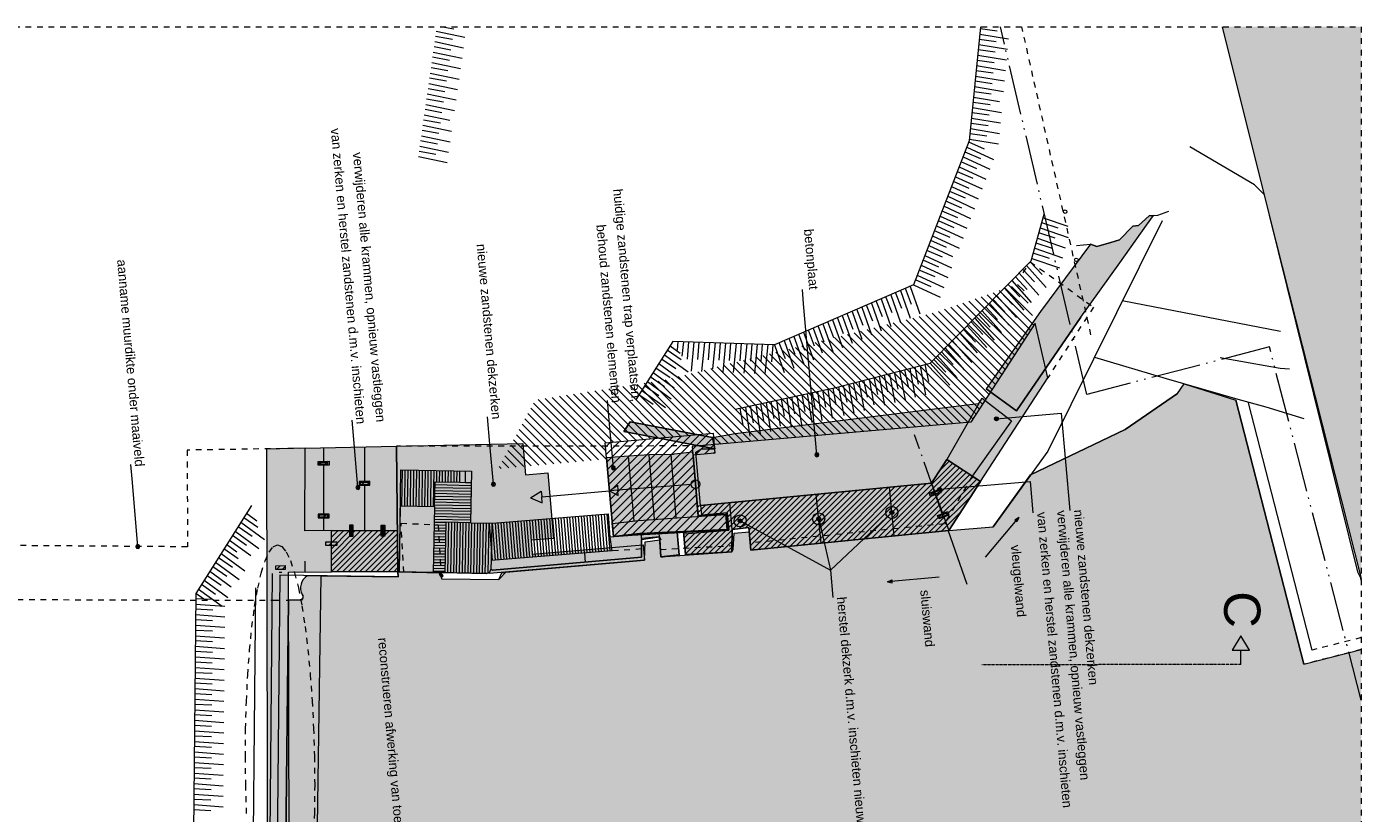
# Model space of a CAD drawing. Extents: x -251883 to 250656, y 0 to 909157.
# Tile 7 of 70: x 5320 to 28500, y 158073 to 171735. Entities that reach past the tile are written whole.
import ezdxf

# ---------------------------------------------------------------- set-up
doc = ezdxf.new("R2010")
doc.units = 0
doc.header["$MEASUREMENT"] = 0
for name, pattern in [('@L07DS2b', [6.3, 4, -1, 0.3, -1]), ('DASHDOT', [1250, 1000, -112.5, 25, -112.5]), ('DASHED', [200, 100, -100]), ('DIVIDE', [1250, 862.5, -112.5, 25, -112.5, 25, -112.5])]:
    doc.linetypes.add(name, pattern=pattern)
for name, color, linetype in [('A-0019-AFDEKVLAK', 1, 'Continuous'), ('A-0070-SYMBOOL', 8, 'Continuous'), ('A-0074--', 11, 'Continuous'), ('A-1100-TXT+MT-SO', 7, 'Continuous')]:
    doc.layers.add(name, color=color, linetype=linetype)
pattern_1 = [(45, (0, 0), (-49.497475, 49.497475), [])]

# ---------------------------------------------------------------- blocks, each defined once
blk = doc.blocks.new('M-MAATREGELEN_459')
at = {"linetype": 'Continuous', "lineweight": 5}
for color, points in [(254, [(148895, -90714), (147293, -84401), (146476, -81129), (148895, -81129)]), (254, [(143325, -86077), (144191, -84906), (144303, -84946), (144547, -84875), (144694, -84832), (144924, -84591), (145024, -84582), (145210, -84415), (145284, -84409), (145163, -84579), (144702, -85229), (144024, -86176), (142909, -87800), (142379, -87417)]), (111, [(143389, -102129), (142311, -99167), (141670, -99081), (141612, -98940), (136755, -98234), (136727, -98581), (136411, -98542), (136428, -98198), (136134, -98167), (134052, -97895), (134029, -97877), (134000, -97863), (133965, -97852), (133906, -97845), (132871, -97817), (132240, -97803), (132241, -97749), (130724, -97767), (130830, -90668), (132169, -90686), (132164, -90596), (132912, -90615), (132918, -90718), (133918, -90730), (134035, -90603), (136448, -90394), (136456, -90076), (136711, -90041), (136727, -90339), (137961, -90250), (137988, -90212), (138000, -89925), (138263, -89903), (138295, -90221), (141731, -89881), (142502, -89815), (143151, -88913), (144793, -88125), (145700, -87501), (145816, -87330), (146716, -87614), (147895, -92203), (148895, -91947), (148895, -102129)]), (254, [(137628, -88263), (138022, -88194), (142042, -87697), (142252, -87676), (142308, -87579), (142817, -87972), (142136, -88934), (141695, -88648), (141430, -89057), (139429, -89255), (137418, -89445), (137337, -88517), (137433, -88459), (137669, -88461)]), (8, [(136195, -87991), (137628, -88263), (137669, -88461), (136088, -88161)]), (8, [(132137, -88415), (132164, -90596), (131007, -90599), (131008, -89882), (130549, -89883), (130550, -88451)]), (254, [(132164, -90596), (132137, -88415), (134334, -88366), (134381, -88910), (134768, -88877), (134864, -90017), (134477, -90050), (134497, -90289), (136420, -90127), (136448, -90394), (133756, -90625)]), (8, [(136166, -88590), (136529, -88565), (136908, -88559), (137286, -88521), (137376, -89633), (137857, -89599), (137883, -89860), (136364, -89934), (135907, -89985), (135786, -88617)]), (8, [(137908, -89873), (137882, -89574), (137433, -89613), (137418, -89445), (141430, -89057), (141695, -88648), (142283, -89029), (141731, -89881), (138295, -90221), (138255, -89826), (137966, -89861), (137961, -90250), (137157, -90299), (137122, -89897)]), (254, [(132207, -89449), (132800, -89461), (132777, -90609), (132193, -90600)]), (8, [(133777, -90546), (133780, -90402), (135881, -90234), (135870, -90195), (135841, -89994), (137012, -89907), (137047, -90301), (136727, -90339), (136708, -89990), (136392, -90036), (136394, -90344), (133803, -90571)]), (8, [(132950, -90667), (132916, -90692), (132878, -90640), (132912, -90615)]), (111, [(130724, -97767), (130722, -97802), (130619, -97801, -0.445132), (130543, -97483, 0.478386), (130505, -97393), (130192, -97389), (130265, -91090), (130465, -91087, 0.564136), (130501, -90993, -0.391662), (130588, -90664), (130830, -90668)])]:
    blk.add_hatch(color=color, dxfattribs=at).paths.add_polyline_path(points, flags=0)
h = blk.add_hatch(dxfattribs=at)
h.set_pattern_fill('@GA03b', color=92, style=0, pattern_type=0)
h.set_pattern_definition([(135, (0, 0), (-70.71068, -70.71068), [])])
h.paths.add_polyline_path([(143228, -86280), (142991, -85583), (141492, -86094), (136779, -87270), (134548, -87612), (133900, -88807), (135792, -88641), (135764, -88354), (137636, -88190), (137654, -88389), (142116, -87999)], flags=0)
h = blk.add_hatch(dxfattribs=at)
h.set_pattern_fill('arcering', color=8, style=0, pattern_type=0)
h.set_pattern_definition([(45, (0, 0), (-70.71068, 70.71068), [])])
h.paths.add_polyline_path([(135907, -89985), (137908, -89873), (137882, -89574), (137375, -89618), (137289, -88571), (137667, -88538), (137636, -88190), (135764, -88354)], flags=0)
h = blk.add_hatch(dxfattribs=at)
h.set_pattern_fill('@AV093', color=154, style=0, pattern_type=0)
h.set_pattern_definition(pattern_1)
h.paths.add_polyline_path([(140649, -89516, 1), (140834, -89617, 1)], flags=0)
h = blk.add_hatch(dxfattribs=at)
h.set_pattern_fill('@AV093', color=154, style=0, pattern_type=0)
h.set_pattern_definition(pattern_1)
h.paths.add_polyline_path([(138015, -89662, 1), (138199, -89763, 1)], flags=0)
h = blk.add_hatch(dxfattribs=at)
h.set_pattern_fill('@AV093', color=154, style=0, pattern_type=0)
h.set_pattern_definition(pattern_1)
h.paths.add_polyline_path([(139379, -89627, 1), (139563, -89728, 1)], flags=0)
h = blk.add_hatch(dxfattribs=at)
h.set_pattern_fill('@AV093', color=154, style=0, pattern_type=0)
h.set_pattern_definition(pattern_1)
h.paths.add_polyline_path([(130912, -90076), (131102, -90074), (131103, -90139), (130913, -90141)], flags=0)
h = blk.add_hatch(dxfattribs=at)
h.set_pattern_fill('@AV093', color=154, style=0, pattern_type=0)
h.set_pattern_definition(pattern_1)
h.paths.add_polyline_path([(130204, -90523), (130204, -90555), (130043, -90557), (130043, -90492), (130203, -90490)], flags=0)
at = {"color": 7, "linetype": 'DASHED', "lineweight": 0}
blk.add_lwpolyline([(91895, -102129), (91895, -81129), (148895, -81129), (148895, -102129)], close=True, dxfattribs=at)
at = {"color": 9, "linetype": 'Continuous', "lineweight": 5}
for points in [[(133109, -81352), (132816, -81298)], [(132829, -81208), (133327, -81312)], [(133135, -81171), (132908, -81129)], [(133344, -81129), (133353, -81131)], [(142280, -81129), (142087, -83114), (141118, -85614), (138703, -86654), (136938, -86594), (136301, -87598)], [(142554, -81390), (142258, -81349)], [(142268, -81258), (142770, -81340)], [(142572, -81207), (142276, -81166)], [(132777, -81571), (133276, -81675)], [(133084, -81534), (132790, -81480)], [(132803, -81389), (133301, -81494)], [(142536, -81572), (142241, -81531)], [(142250, -81440), (142752, -81522)], [(132751, -81752), (133250, -81857)], [(133058, -81715), (132764, -81661)], [(142214, -81805), (142717, -81887)], [(142519, -81755), (142223, -81714)], [(142232, -81623), (142735, -81705)], [(133006, -82078), (132712, -82024)], [(132725, -81934), (133224, -82038)], [(133032, -81897), (132738, -81843)], [(142196, -81988), (142699, -82070)], [(142501, -81937), (142205, -81896)], [(132980, -82260), (132686, -82206)], [(132699, -82115), (133198, -82220)], [(142465, -82302), (142170, -82261)], [(142179, -82170), (142681, -82252)], [(142483, -82119), (142188, -82078)], [(132647, -82478), (133146, -82582)], [(132954, -82441), (132660, -82387)], [(132673, -82297), (133172, -82401)], [(142448, -82484), (142152, -82443)], [(142161, -82352), (142611, -82426)], [(132902, -82804), (132609, -82750)], [(132621, -82659), (133067, -82753)], [(132928, -82623), (132634, -82568)], [(142126, -82717), (142628, -82799)], [(142430, -82667), (142134, -82626)], [(142143, -82535), (142646, -82617)], [(132876, -82985), (132582, -82931)], [(132596, -82841), (133094, -82945)], [(142108, -82900), (142610, -82982)], [(142412, -82849), (142117, -82808)], [(132544, -83204), (133042, -83308)], [(132850, -83167), (132557, -83113)], [(132570, -83022), (133068, -83127)], [(142352, -83254), (142078, -83135)], [(142090, -83082), (142592, -83164)], [(142394, -83031), (142099, -82991)], [(147202, -84037), (147038, -83874), (145918, -83213)], [(132518, -83385), (133016, -83490)], [(132824, -83348), (132531, -83294)], [(141979, -83392), (142441, -83606)], [(142286, -83425), (142012, -83306)], [(142045, -83221), (142507, -83435)], [(142153, -83767), (141880, -83648)], [(141913, -83563), (142375, -83777)], [(142220, -83596), (141946, -83477)], [(141780, -83905), (142242, -84119)], [(142087, -83938), (141814, -83819)], [(141847, -83734), (142309, -83948)], [(141714, -84075), (142176, -84290)], [(142021, -84109), (141747, -83990)], [(141889, -84450), (141615, -84331)], [(141648, -84246), (142110, -84460)], [(141955, -84280), (141681, -84160)], [(138019, -87774), (139771, -87394), (141408, -86975), (143161, -85198), (143385, -84384)], [(141515, -84588), (141978, -84802)], [(141822, -84621), (141549, -84502)], [(141582, -84417), (142044, -84631)], [(143628, -84626), (143344, -84535)], [(143368, -84447), (143798, -84596)], [(141449, -84759), (141911, -84973)], [(141756, -84792), (141483, -84673)], [(143271, -84800), (143752, -84967)], [(143579, -84803), (143295, -84712)], [(143320, -84624), (143801, -84790)], [(141624, -85134), (141350, -85015)], [(141383, -84930), (141796, -85122)], [(141690, -84963), (141416, -84844)], [(143482, -85156), (143198, -85065)], [(143222, -84977), (143703, -85144)], [(143531, -84979), (143246, -84888)], [(141251, -85272), (141712, -85486)], [(141558, -85305), (141284, -85186)], [(141317, -85101), (141779, -85315)], [(143082, -85279), (143421, -85659)], [(143350, -85431), (143146, -85213)], [(143173, -85154), (143655, -85320)], [(141425, -85647), (141152, -85528)], [(141184, -85443), (141646, -85657)], [(141491, -85476), (141218, -85357)], [(143093, -85692), (142889, -85474)], [(142953, -85409), (143292, -85790)], [(143221, -85562), (143018, -85344)], [(140914, -86026), (140807, -85747)], [(140891, -85712), (141062, -86191)], [(141082, -85954), (140976, -85675)], [(141060, -85639), (141230, -86119)], [(141118, -85614), (141580, -85828)], [(142835, -85953), (142631, -85735)], [(142696, -85670), (143034, -86051)], [(142964, -85823), (142760, -85605)], [(142824, -85540), (143163, -85920)], [(140409, -86244), (140302, -85965)], [(140386, -85929), (140557, -86409)], [(140578, -86171), (140471, -85892)], [(140554, -85856), (140725, -86336)], [(140746, -86099), (140639, -85820)], [(140723, -85784), (140894, -86264)], [(142578, -86214), (142374, -85996)], [(142438, -85931), (142777, -86311)], [(142706, -86084), (142503, -85866)], [(142567, -85801), (142906, -86181)], [(147494, -86422), (144744, -85889)], [(139713, -86219), (139884, -86699)], [(139904, -86461), (139797, -86182)], [(139881, -86146), (140052, -86626)], [(140072, -86389), (139966, -86110)], [(140050, -86074), (140220, -86554)], [(140241, -86316), (140134, -86037)], [(140218, -86001), (140389, -86481)], [(142181, -86192), (142519, -86572)], [(142449, -86345), (142245, -86127)], [(142309, -86062), (142648, -86442)], [(139208, -86436), (139379, -86916)], [(139399, -86679), (139292, -86400)], [(139376, -86364), (139529, -86793)], [(139567, -86606), (139461, -86327)], [(139544, -86291), (139715, -86771)], [(139736, -86534), (139629, -86255)], [(141923, -86453), (142226, -86793)], [(142192, -86606), (141988, -86387)], [(142052, -86323), (142390, -86703)], [(142320, -86475), (142117, -86257)], [(136889, -86672), (137066, -86800)], [(137019, -86746), (137030, -86597)], [(137122, -86600), (137096, -86853)], [(137191, -86901), (137213, -86603)], [(137305, -86606), (137255, -87113)], [(137374, -86907), (137397, -86609)], [(137488, -86613), (137438, -87119)], [(137558, -86913), (137580, -86616)], [(137671, -86619), (137626, -87072)], [(137741, -86919), (137763, -86622)], [(137854, -86625), (137804, -87132)], [(137924, -86926), (137946, -86628)], [(138037, -86631), (137987, -87138)], [(138107, -86932), (138129, -86634)], [(138221, -86638), (138170, -87144)], [(138290, -86938), (138313, -86641)], [(138404, -86644), (138354, -87150)], [(138473, -86944), (138496, -86647)], [(138587, -86650), (138537, -87157)], [(138657, -86951), (138679, -86653)], [(138703, -86654), (138874, -87134)], [(138894, -86896), (138787, -86617)], [(138871, -86581), (139042, -87061)], [(139062, -86824), (138956, -86545)], [(139040, -86509), (139210, -86988)], [(139231, -86751), (139124, -86472)], [(141934, -86867), (141730, -86648)], [(141795, -86584), (142133, -86964)], [(142063, -86736), (141859, -86518)], [(136987, -87073), (136742, -86903)], [(136791, -86826), (137202, -87126)], [(137085, -86918), (136840, -86749)], [(141677, -87127), (141473, -86909)], [(141537, -86844), (141876, -87225)], [(141805, -86997), (141602, -86779)], [(141666, -86714), (142004, -87094)], [(146446, -86875), (147486, -87059), (147645, -87070)], [(136595, -87136), (136963, -87404)], [(136889, -87228), (136644, -87058)], [(136693, -86981), (137104, -87281)], [(140851, -87425), (140789, -87134)], [(140877, -87111), (140971, -87611)], [(141028, -87380), (140966, -87088)], [(141055, -87066), (141149, -87566)], [(141206, -87335), (141144, -87043)], [(141232, -87020), (141326, -87521)], [(141384, -87289), (141321, -86997)], [(141408, -86975), (141747, -87355)], [(136693, -87538), (136447, -87368)], [(136497, -87291), (136908, -87591)], [(136791, -87383), (136546, -87213)], [(139812, -87384), (139906, -87884)], [(139963, -87653), (139901, -87361)], [(139989, -87338), (140084, -87839)], [(140141, -87607), (140078, -87315)], [(140167, -87293), (140261, -87793)], [(140318, -87562), (140256, -87270)], [(140345, -87247), (140429, -87695)], [(140496, -87516), (140434, -87224)], [(140522, -87202), (140616, -87702)], [(140673, -87471), (140611, -87179)], [(140700, -87156), (140794, -87657)], [(136595, -87692), (136349, -87523)], [(136398, -87445), (136810, -87745)], [(138736, -87619), (138803, -88069)], [(138877, -87893), (138826, -87599)], [(138915, -87580), (138990, -88083)], [(139056, -87854), (139005, -87560)], [(139094, -87541), (139170, -88045)], [(139235, -87815), (139184, -87521)], [(139273, -87502), (139349, -88006)], [(139414, -87777), (139363, -87483)], [(139452, -87463), (139528, -87967)], [(139593, -87738), (139542, -87444)], [(139631, -87425), (139707, -87928)], [(139772, -87699), (139721, -87405)], [(138161, -88048), (138109, -87755)], [(138198, -87735), (138274, -88239)], [(138340, -88010), (138288, -87716)], [(138378, -87696), (138453, -88200)], [(138519, -87971), (138467, -87677)], [(138557, -87658), (138632, -88161)], [(138698, -87932), (138646, -87638)], [(129619, -89447), (128651, -90973), (128591, -97485), (129163, -98811)], [(129731, -89828), (129485, -89658)], [(129534, -89581), (129711, -89710)], [(129338, -89890), (129749, -90190)], [(129632, -89982), (129387, -89813)], [(129436, -89736), (129848, -90035)], [(129191, -90122), (129368, -90251)], [(129240, -90045), (129608, -90313)], [(129534, -90137), (129289, -89967)], [(129289, -90524), (129044, -90354)], [(129093, -90277), (129504, -90577)], [(129387, -90369), (129142, -90199)], [(128896, -90587), (129265, -90855)], [(129191, -90679), (128946, -90509)], [(128994, -90432), (129406, -90732)], [(128995, -90988), (128749, -90818)], [(128798, -90741), (129210, -91041)], [(129093, -90834), (128848, -90664)], [(128948, -91079), (128650, -91064)], [(128793, -91072), (128651, -90973)], [(128700, -90896), (129112, -91196)], [(128947, -91263), (128649, -91248)], [(128650, -91156), (129157, -91194)], [(128646, -91523), (129154, -91561)], [(128945, -91446), (128647, -91431)], [(128648, -91340), (129156, -91377)], [(128644, -91706), (129152, -91744)], [(128943, -91629), (128645, -91614)], [(128940, -91996), (128642, -91981)], [(128942, -91812), (128643, -91798)], [(128643, -91889), (129150, -91927)], [(128938, -92182), (128640, -92167)], [(128641, -92073), (129149, -92110)], [(128937, -92365), (128638, -92350)], [(128638, -92442), (129145, -92480)], [(128639, -92259), (129147, -92296)], [(128933, -92731), (128635, -92717)], [(128636, -92625), (129144, -92663)], [(128935, -92548), (128637, -92533)], [(128931, -92915), (128633, -92900)], [(128634, -92809), (129142, -92846)], [(128631, -93175), (129138, -93213)], [(128930, -93098), (128632, -93083)], [(128633, -92992), (129140, -93029)], [(128629, -93358), (129137, -93396)], [(128928, -93281), (128630, -93266)], [(128925, -93648), (128626, -93633)], [(128627, -93542), (129135, -93579)], [(128926, -93465), (128628, -93450)], [(128923, -93831), (128625, -93816)], [(128626, -93725), (129133, -93763)], [(128622, -94092), (129130, -94129)], [(128921, -94014), (128623, -93999)], [(128624, -93908), (129132, -93946)], [(128620, -94275), (129128, -94312)], [(128919, -94198), (128621, -94183)], [(128916, -94564), (128618, -94549)], [(128619, -94458), (129126, -94496)], [(128918, -94381), (128620, -94366)], [(128914, -94747), (128616, -94733)], [(128617, -94641), (129125, -94679)]]:
    blk.add_lwpolyline(points, dxfattribs=at)
at = {"color": 1, "linetype": 'DIVIDE', "lineweight": 18}
blk.add_lwpolyline([(148895, -92824), (147299, -86691), (144126, -87516), (142626, -81129)], dxfattribs=at)
at = {"color": 11, "linetype": 'DASHED', "lineweight": 9}
blk.add_lwpolyline([(144200, -86480), (142999, -81129)], dxfattribs=at)
at = {"color": 11, "linetype": 'Continuous', "lineweight": 13}
blk.add_lwpolyline([(146476, -81129), (147293, -84401), (148830, -90599), (148886, -90711), (148895, -90744)], dxfattribs=at)
at = {"color": 254, "linetype": 'Continuous', "lineweight": 5}
blk.add_lwpolyline([(146476, -81129), (147293, -84401), (148895, -90714)], dxfattribs=at)
at = {"color": 8, "linetype": 'Continuous', "lineweight": 5}
for points in [[(146476, -81129), (147293, -84401), (148830, -90599), (148886, -90711), (148895, -90744)], [(143950, -84927), (144191, -84906), (144303, -84946), (144547, -84875), (144694, -84832), (144924, -84591), (145024, -84582), (145210, -84415), (145359, -84402), (145554, -84335)], [(145434, -84500), (143448, -88499), (142502, -89815)], [(144024, -86176), (144702, -85229), (145163, -84579), (145284, -84409)], [(147293, -84401), (148830, -90599)], [(144191, -84906), (143325, -86077), (142379, -87417)], [(144024, -86176), (142909, -87800), (142379, -87417)], [(144259, -86867), (145505, -87241), (146750, -87596)], [(138022, -88194), (142042, -87697), (142252, -87676), (142308, -87579), (142817, -87972), (142136, -88934), (142283, -89029), (141731, -89881), (138295, -90221), (138255, -89826), (137966, -89861), (137961, -90250), (137157, -90299), (137122, -89897), (137012, -89907), (137047, -90301), (136727, -90339), (136708, -89990)], [(145700, -87501), (144793, -88125), (143151, -88913)], [(147895, -92203), (146716, -87614)], [(146750, -87596), (147236, -87732), (147895, -87933)], [(142252, -87676), (141695, -88648)], [(148039, -91958), (146936, -87664)], [(136088, -88161), (136195, -87991)], [(136195, -87991), (137628, -88263)], [(137669, -88461), (136088, -88161)], [(137628, -88263), (137669, -88461)], [(130549, -89883), (130550, -88451), (132137, -88415), (132164, -90596), (131007, -90599), (131008, -89882), (130549, -89883)], [(130873, -88444), (130873, -89882)], [(131582, -88428), (131581, -89880)], [(137376, -89633), (137286, -88521), (136908, -88559)], [(136265, -89715), (136166, -88590), (135786, -88617), (135885, -89748)], [(136618, -89685), (136529, -88565), (136166, -88590)], [(136996, -89659), (136908, -88559), (136529, -88565)], [(136908, -88559), (136947, -88556)], [(142136, -88934), (141695, -88648), (141430, -89057), (141731, -89881)], [(132164, -90596), (132193, -90600), (132214, -88823), (133439, -88847), (133421, -89744), (133805, -89752), (135816, -89592), (135841, -89994), (135870, -90195), (135881, -90234), (133780, -90402), (133777, -90546), (133756, -90607), (133698, -90631), (132193, -90600)], [(132232, -89450), (132240, -88823)], [(132282, -89451), (132290, -88824)], [(132332, -89452), (132340, -88825)], [(132382, -89453), (132390, -88826)], [(132432, -89454), (132440, -88827)], [(132482, -89455), (132490, -88828)], [(132532, -89456), (132540, -88829)], [(132582, -89457), (132590, -88830)], [(132632, -89458), (132640, -88831)], [(132682, -89459), (132690, -88832)], [(132732, -89460), (132740, -88833)], [(132782, -89461), (132790, -88834)], [(132800, -89461), (132808, -89034), (133236, -89042), (133240, -88843)], [(132837, -89034), (132840, -88835)], [(132887, -89035), (132890, -88836)], [(132937, -89036), (132940, -88837)], [(132987, -89037), (132990, -88838)], [(133037, -89038), (133040, -88839)], [(133087, -89039), (133090, -88840)], [(133137, -89040), (133140, -88841)], [(133187, -89041), (133190, -88842)], [(133236, -89042), (133335, -89044), (133339, -88845)], [(132804, -89233), (133431, -89246)], [(132805, -89183), (133432, -89196)], [(132806, -89133), (133433, -89146)], [(132807, -89083), (133434, -89096)], [(133335, -89044), (133435, -89046)], [(134463, -89313), (134653, -89196), (134662, -89296), (135836, -89193)], [(134463, -89313), (134671, -89396), (134662, -89296), (135836, -89193)], [(137256, -89082), (135836, -89193), (135976, -89094), (135982, -89183)], [(137256, -89082), (135836, -89193), (135989, -89271), (135982, -89183)], [(141430, -89057), (137418, -89445)], [(140782, -89975), (140698, -89129)], [(132207, -89449), (132800, -89461), (132777, -90609)], [(132800, -89433), (133427, -89446)], [(132801, -89383), (133428, -89396)], [(132802, -89333), (133429, -89346)], [(132803, -89283), (133430, -89296)], [(137966, -89861), (137925, -89397)], [(139513, -90101), (139429, -89255)], [(132795, -89683), (133422, -89696)], [(132796, -89633), (133423, -89646)], [(132797, -89583), (133424, -89596)], [(132798, -89533), (133425, -89546)], [(132799, -89483), (133426, -89496)], [(134455, -90348), (134403, -89704)], [(134504, -90344), (134453, -89700)], [(134554, -90340), (134503, -89696)], [(134604, -90336), (134553, -89692)], [(134654, -90332), (134602, -89688)], [(134704, -90328), (134652, -89684)], [(134754, -90324), (134702, -89680)], [(134804, -90320), (134752, -89676)], [(134853, -90316), (134802, -89672)], [(134903, -90312), (134852, -89668)], [(134953, -90308), (134902, -89664)], [(135003, -90304), (134951, -89660)], [(135053, -90300), (135001, -89656)], [(135103, -90296), (135051, -89653)], [(135152, -90292), (135101, -89649)], [(135202, -90288), (135151, -89645)], [(135252, -90284), (135201, -89641)], [(135302, -90280), (135250, -89637)], [(135352, -90276), (135300, -89633)], [(135402, -90273), (135350, -89629)], [(135451, -90269), (135400, -89625)], [(135501, -90265), (135450, -89621)], [(135551, -90261), (135500, -89617)], [(135601, -90257), (135550, -89613)], [(135651, -90253), (135599, -89609)], [(135701, -90249), (135649, -89605)], [(135751, -90245), (135699, -89601)], [(135800, -90241), (135749, -89597)], [(135850, -90237), (135799, -89593)], [(135886, -89759), (136343, -89704), (137857, -89599), (137883, -89860), (136364, -89934), (135907, -89985)], [(131008, -89882), (132155, -89879)], [(132219, -89753), (132219, -89754)], [(132790, -89933), (132989, -89937)], [(132791, -89883), (132990, -89887)], [(132792, -89833), (132991, -89837)], [(132793, -89783), (132992, -89787)], [(132794, -89733), (132993, -89737)], [(132864, -89780), (132864, -89780)], [(133421, -89744), (132993, -89735), (132976, -90616)], [(133043, -89736), (133026, -90617)], [(133093, -89737), (133076, -90618)], [(133143, -89738), (133126, -90619)], [(133193, -89739), (133176, -90620)], [(133243, -89740), (133226, -90621)], [(133293, -89741), (133276, -90622)], [(133343, -89742), (133325, -90623)], [(133393, -89743), (133375, -90624)], [(133443, -89744), (133425, -90625)], [(133493, -89745), (133475, -90626)], [(133543, -89746), (133525, -90627)], [(133593, -89747), (133575, -90628)], [(133643, -89748), (133625, -90629)], [(133693, -89749), (133675, -90630)], [(133743, -89750), (133726, -90619)], [(133807, -90400), (133755, -89756)], [(133793, -89751), (133780, -90402)], [(133857, -90396), (133805, -89752), (133805, -89752)], [(133906, -90392), (133855, -89748), (133855, -89748)], [(133956, -90388), (133905, -89744), (133905, -89744)], [(134006, -90384), (133954, -89740), (133954, -89740)], [(134056, -90380), (134004, -89736)], [(134106, -90376), (134054, -89732)], [(134156, -90372), (134104, -89728)], [(134205, -90368), (134154, -89724)], [(134255, -90364), (134204, -89720)], [(134305, -90360), (134254, -89716)], [(134355, -90356), (134303, -89712)], [(134405, -90352), (134353, -89708)], [(135907, -89985), (135886, -89759)], [(136392, -90020), (136391, -89933)], [(136708, -89990), (136702, -89918)], [(137988, -90212), (138000, -89925), (138263, -89903)], [(132786, -90133), (132985, -90137)], [(132787, -90083), (132986, -90087)], [(132788, -90033), (132987, -90037)], [(132789, -89983), (132988, -89987)], [(132912, -90615), (132918, -90718), (133918, -90730), (133967, -90614), (134103, -90591), (136448, -90394), (136456, -90076), (136711, -90041)], [(136392, -90020), (136394, -90344), (133803, -90571)], [(136708, -89990), (136392, -90020)], [(136708, -89990), (136727, -90039)], [(132781, -90383), (132980, -90387)], [(132782, -90333), (132981, -90337)], [(132783, -90283), (132982, -90287)], [(132784, -90233), (132983, -90237)], [(132785, -90183), (132984, -90187)], [(135402, -90273), (135415, -90430)], [(135881, -90234), (135881, -90234)], [(136727, -90339), (136770, -90337)], [(129979, -90628), (129913, -97766)], [(132164, -90596), (132169, -90686), (130110, -90657), (130045, -97795), (130626, -97801)], [(130101, -90602), (130146, -90604)], [(130549, -90411), (130549, -90601)], [(132777, -90583), (132976, -90587)], [(132778, -90533), (132977, -90537)], [(132779, -90483), (132978, -90487)], [(132780, -90433), (132979, -90437)], [(132273, -90692), (132273, -90692)], [(132918, -90718), (132918, -90718)], [(148895, -90744), (148886, -90711)], [(129689, -90873), (129627, -97570)]]:
    blk.add_lwpolyline(points, dxfattribs=at)
at = {"color": 254, "linetype": 'Continuous', "lineweight": 5}
for points in [[(142379, -87417), (142909, -87800), (144024, -86176), (144702, -85229), (145163, -84579), (145284, -84409), (145210, -84415), (145024, -84582), (144924, -84591), (144694, -84832), (144547, -84875), (144303, -84946), (144191, -84906), (143325, -86077)], [(137628, -88263), (138022, -88194), (142042, -87697), (142252, -87676), (142308, -87579), (142817, -87972), (142136, -88934), (141695, -88648), (141430, -89057), (139429, -89255), (137418, -89445), (137337, -88517), (137433, -88459), (137669, -88461)], [(132207, -89449), (132800, -89461), (132777, -90609), (132193, -90600)]]:
    blk.add_lwpolyline(points, close=True, dxfattribs=at)
at = {"color": 8, "linetype": 'DASHED', "lineweight": 5}
for points in [[(143023, -85406), (143146, -85213), (144244, -85999), (143450, -87225)], [(130550, -88451), (128504, -88483), (128507, -90163), (116288, -90073)], [(137406, -88411), (132137, -88415)], [(132267, -90602), (132219, -89753), (132864, -89780), (132912, -90615)], [(130073, -90129), (130149, -90159), (130224, -90251), (130297, -90402), (130367, -90612), (130434, -90875), (130495, -91188), (130551, -91547), (130599, -91945), (130640, -92377), (130673, -92835), (130697, -93312), (130712, -93801), (130717, -94294), (130713, -94783), (130700, -95261)], [(129534, -94796), (129520, -94307), (129514, -93814), (129518, -93325), (129532, -92847), (129555, -92389), (129586, -91957), (129626, -91557), (129674, -91197), (129729, -90883), (129789, -90618), (129855, -90407), (129925, -90254), (129998, -90161), (130073, -90129)], [(136720, -90208), (137964, -90142)], [(136393, -90200), (135881, -90234)], [(115749, -90820), (115798, -91101), (119556, -91059), (130020, -91092), (130265, -91090)], [(148895, -91739), (148039, -91958)], [(148895, -91947), (147895, -92203)]]:
    blk.add_lwpolyline(points, dxfattribs=at)
at = {"color": 111, "linetype": 'Continuous', "lineweight": 5}
blk.add_lwpolyline([(130724, -97767), (130830, -90668), (132169, -90686), (132164, -90596), (132912, -90615), (132918, -90718), (133918, -90730), (134035, -90603), (136448, -90394), (136456, -90076), (136711, -90041), (136727, -90339), (137961, -90250), (137988, -90212), (138000, -89925), (138263, -89903), (138295, -90221), (141731, -89881), (142502, -89815), (143151, -88913), (144793, -88125), (145700, -87501), (145816, -87330), (146716, -87614), (147895, -92203), (148895, -91947)], dxfattribs=at)
at = {"color": 8, "linetype": 'Continuous', "lineweight": 5}
for points in [[(136088, -88161), (137669, -88461), (137628, -88263), (136195, -87991)], [(137636, -88190), (137667, -88538), (137289, -88571), (137375, -89618), (137882, -89574), (137908, -89873), (135907, -89985), (135764, -88354)], [(132137, -88415), (132164, -90596), (131007, -90599), (131008, -89882), (130549, -89883), (130550, -88451)], [(132164, -90596), (132137, -88415), (134334, -88366), (134381, -88910), (134768, -88877), (134864, -90017), (134477, -90050), (134497, -90289), (136420, -90127), (136448, -90394), (133756, -90625)], [(135786, -88617), (135907, -89985), (136364, -89934), (137883, -89860), (137857, -89599), (137376, -89633), (137286, -88521), (136908, -88559), (136529, -88565), (136166, -88590)], [(137122, -89897), (137157, -90299), (137961, -90250), (137966, -89861), (138255, -89826), (138295, -90221), (141731, -89881), (142283, -89029), (141695, -88648), (141430, -89057), (137418, -89445), (137433, -89613), (137882, -89574), (137908, -89873)], [(133803, -90571), (136394, -90344), (136392, -90036), (136708, -89990), (136727, -90339), (137047, -90301), (137012, -89907), (135841, -89994), (135870, -90195), (135881, -90234), (133780, -90402), (133777, -90546)], [(132912, -90615), (132878, -90640), (132916, -90692), (132950, -90667)]]:
    blk.add_lwpolyline(points, close=True, dxfattribs=at)
at = {"color": 251, "linetype": 'Continuous', "lineweight": 5}
for points in [[(142366, -90345), (142948, -89652), (142876, -89698), (142893, -89717)], [(142366, -90345), (142948, -89652), (142914, -89730), (142893, -89717)], [(141566, -90689), (140664, -90768), (140743, -90736), (140749, -90761)], [(141566, -90689), (140664, -90768), (140747, -90786), (140749, -90761)]]:
    blk.add_lwpolyline(points, dxfattribs=at)
at = {"color": 154, "linetype": 'Continuous', "lineweight": 5}
for points in [[(130912, -90076), (131102, -90074), (131103, -90139), (130913, -90141)], [(130204, -90523), (130204, -90555), (130043, -90557), (130043, -90492), (130203, -90490)]]:
    blk.add_lwpolyline(points, close=True, dxfattribs=at)
at = {"color": 111, "linetype": 'Continuous', "lineweight": 5}
blk.add_lwpolyline([(130830, -90668), (130588, -90664, 0.391662), (130501, -90993, -0.564136), (130465, -91087), (130265, -91090), (130192, -97389), (130505, -97393, -0.478386), (130543, -97483, 0.445132), (130619, -97801), (130722, -97802), (130724, -97767)], format="xyb", close=True, dxfattribs=at)
at = {"color": 8, "linetype": 'Continuous', "lineweight": 5}
for points in [[(130588, -90664, 0.391662), (130501, -90993, -0.39654), (130486, -91087), (130265, -91090)], [(130722, -97802), (130619, -97801, -0.445132), (130543, -97483, 0.478386), (130505, -97393), (130192, -97389), (130265, -91090)]]:
    blk.add_lwpolyline(points, format="xyb", dxfattribs=at)
at = {"color": 251, "linetype": 'Continuous', "lineweight": 5}
for centre in [(143751, -84342), (143945, -85178)]:
    blk.add_circle(centre, 30, dxfattribs=at)
at = {"color": 8, "linetype": 'Continuous', "lineweight": 5}
blk.add_circle((137331, -89077), 75, dxfattribs=at)
at = {"color": 154, "linetype": 'Continuous', "lineweight": 5}
for centre in [(140741, -89567), (138107, -89713), (139471, -89678)]:
    blk.add_circle(centre, 105, dxfattribs=at)
at = {"layer": 'A-0070-SYMBOOL', "color": 8, "linetype": 'Continuous', "lineweight": 5}
for points in [[(139438, -88564), (139209, -85944), (139187, -85695)], [(135906, -88793), (135845, -88096), (135804, -87623)], [(142557, -87940), (143683, -87841), (143830, -89530)], [(133823, -89076), (133762, -88378), (133720, -87905)], [(127648, -90159), (127545, -88982), (127523, -88733)], [(139471, -89678), (139675, -90571), (139717, -91044)], [(140741, -89567), (139675, -90571), (139717, -91044)], [(138107, -89713), (139675, -90571), (139717, -91044)]]:
    blk.add_lwpolyline(points, dxfattribs=at)
for points in [[(142560, -87975), (142534, -87967), (142522, -87943), (142530, -87917), (142554, -87905), (142579, -87913), (142592, -87937), (142584, -87962)], [(142559, -87965), (142541, -87959), (142532, -87942), (142538, -87924), (142555, -87915), (142573, -87921), (142582, -87938), (142576, -87956)], [(142558, -87955), (142547, -87951), (142542, -87941), (142545, -87930), (142556, -87925), (142567, -87928), (142572, -87939), (142568, -87950)], [(142557, -87945), (142554, -87944), (142552, -87940), (142553, -87937), (142556, -87935), (142560, -87936), (142562, -87940), (142561, -87943)], [(139435, -88529), (139411, -88542), (139403, -88567), (139416, -88591), (139441, -88599), (139465, -88587), (139473, -88561), (139461, -88537)], [(139436, -88539), (139419, -88548), (139413, -88566), (139422, -88583), (139440, -88589), (139457, -88580), (139463, -88562), (139454, -88545)], [(135903, -88758), (135879, -88770), (135871, -88796), (135883, -88820), (135909, -88828), (135933, -88815), (135941, -88790), (135928, -88766)], [(135904, -88768), (135887, -88777), (135881, -88795), (135890, -88812), (135908, -88818), (135925, -88809), (135931, -88791), (135922, -88774)], [(139437, -88549), (139427, -88555), (139423, -88565), (139429, -88576), (139440, -88579), (139450, -88574), (139453, -88563), (139448, -88553)], [(139438, -88559), (139434, -88561), (139433, -88565), (139435, -88568), (139439, -88569), (139442, -88567), (139443, -88564), (139441, -88560)], [(135905, -88778), (135894, -88783), (135891, -88794), (135896, -88804), (135907, -88808), (135917, -88803), (135921, -88792), (135916, -88781)], [(135906, -88788), (135902, -88790), (135901, -88793), (135903, -88797), (135906, -88798), (135910, -88796), (135911, -88792), (135909, -88789)], [(133820, -89041), (133796, -89053), (133788, -89079), (133800, -89102), (133826, -89110), (133849, -89098), (133858, -89072), (133845, -89049)], [(133820, -89051), (133804, -89059), (133798, -89078), (133807, -89095), (133825, -89100), (133842, -89092), (133848, -89073), (133839, -89056)], [(133821, -89061), (133811, -89066), (133808, -89077), (133813, -89087), (133824, -89090), (133834, -89085), (133838, -89074), (133832, -89064)], [(133822, -89071), (133819, -89072), (133818, -89076), (133819, -89079), (133823, -89081), (133826, -89079), (133828, -89075), (133826, -89072)], [(138110, -89748), (138085, -89740), (138072, -89716), (138080, -89690), (138104, -89678), (138130, -89686), (138142, -89710), (138134, -89735)], [(138109, -89738), (138091, -89732), (138082, -89715), (138088, -89697), (138105, -89688), (138123, -89694), (138132, -89711), (138126, -89729)], [(138108, -89728), (138097, -89724), (138092, -89714), (138096, -89703), (138106, -89698), (138117, -89701), (138122, -89712), (138119, -89723)], [(139474, -89713), (139449, -89705), (139436, -89681), (139444, -89655), (139468, -89643), (139494, -89651), (139506, -89675), (139498, -89700)], [(139473, -89703), (139455, -89697), (139446, -89680), (139452, -89662), (139469, -89653), (139487, -89659), (139496, -89676), (139490, -89694)], [(139472, -89693), (139461, -89689), (139456, -89679), (139460, -89668), (139470, -89663), (139481, -89666), (139486, -89676), (139483, -89687)], [(139472, -89683), (139468, -89682), (139466, -89678), (139467, -89674), (139471, -89673), (139474, -89674), (139476, -89677), (139475, -89681)], [(140744, -89601), (140719, -89593), (140707, -89570), (140715, -89544), (140738, -89532), (140764, -89540), (140776, -89564), (140768, -89589)], [(140744, -89591), (140725, -89586), (140716, -89569), (140722, -89550), (140739, -89542), (140757, -89547), (140766, -89564), (140761, -89583)], [(140743, -89582), (140732, -89578), (140726, -89568), (140730, -89557), (140740, -89552), (140751, -89555), (140756, -89565), (140753, -89576)], [(140742, -89572), (140738, -89570), (140736, -89567), (140738, -89563), (140741, -89562), (140745, -89563), (140746, -89566), (140745, -89570)], [(138107, -89718), (138104, -89717), (138102, -89713), (138103, -89710), (138107, -89708), (138110, -89709), (138112, -89712), (138111, -89716)], [(127645, -90124), (127621, -90136), (127613, -90162), (127625, -90185), (127651, -90194), (127675, -90181), (127683, -90156), (127670, -90132)], [(127646, -90134), (127629, -90143), (127623, -90161), (127632, -90178), (127650, -90184), (127667, -90175), (127673, -90156), (127664, -90140)], [(127647, -90144), (127636, -90149), (127633, -90160), (127638, -90170), (127649, -90174), (127659, -90168), (127663, -90157), (127658, -90147)], [(127648, -90154), (127644, -90155), (127643, -90159), (127645, -90163), (127648, -90164), (127652, -90162), (127653, -90158), (127651, -90155)]]:
    blk.add_lwpolyline(points, close=True, dxfattribs=at)
at = {"layer": 'A-0074--', "color": 11, "linetype": 'Continuous', "lineweight": 9}
blk.add_lwpolyline([(146803, -92209), (146803, -91959), (146953, -91959), (146803, -91709), (146653, -91959), (146803, -91959)], dxfattribs=at)
at = {"layer": 'A-0074--', "color": 11, "linetype": '@L07DS2b', "lineweight": 9}
blk.add_lwpolyline([(146803, -92209), (142303, -92210)], dxfattribs=at)
at = {"layer": 'A-0070-SYMBOOL', "color": 7, "linetype": 'Continuous', "attachment_point": 7, "line_spacing_factor": 0.933333}
for s, insert, char_height, rotation in [('{\\fArial|b0|i0|c12|p0;van zerken en herstel zandstenen d.m.v. inschieten}', (130994, -82900), 162, 275), ('{\\fArial|b0|i0|c12|p0;verwijderen alle krammen, opnieuw vastleggen}', (131332, -83320), 162, 275), ('{\\fArial|b0|i0|c12|p0;huidige zandstenen trap verplaatsen,}', (135854, -83956), 162, 275), ('{\\fArial|b0|i0|c12|p0;behoud zandstenen elementen}', (135607, -84572), 162, 275), ('{\\fArial|b0|i0|c12|p0;betonplaat}', (139166, -84653), 162, 275), ('{\\fArial|b0|i0|c12|p0;nieuwe zandstenen dekzerken}', (133528, -84908), 162, 275), ('{\\fArial|b0|i0|c12|p0;aanname muurdikte onder maaiveld}', (127283, -85179), 162, 275), ('{\\fArial|b0|i0|c12|p0;van zerken en herstel zandstenen d.m.v. inschieten}', (143261, -89565), 162, 275), ('{\\fArial|b0|i0|c12|p0;verwijderen alle krammen, opnieuw vastleggen}', (143560, -89539), 162, 275), ('{\\fArial|b0|i0|c12|p0;nieuwe zandstenen dekzerken}', (143900, -89524), 162, 275), ('{\\fArial|b0|i0|c12|p0;herstel dekzerk d.m.v. inschieten nieuw stuk zandsteen}', (139786, -91038), 162, 275), ('{\\fArial|b0|i0|c12|p0;C}', (146503, -90934), 630, 270.0096), ('{\\fArial|b0|i0|c12|p0;reconstrueren afwerking van toegang}', (131768, -91752), 162, 275)]:
    blk.add_mtext(s, dxfattribs=dict(at, insert=insert, char_height=char_height, rotation=rotation))
at = {"layer": 'A-1100-TXT+MT-SO', "color": 7, "linetype": 'Continuous', "char_height": 162, "attachment_point": 7, "rotation": 275, "line_spacing_factor": 0.933333}
for s, insert in [('{\\fArial|b0|i0|c12|p0;vleugelwand}', (142759, -90140)), ('{\\fArial|b0|i0|c12|p0;sluiswand}', (141233, -90918))]:
    blk.add_mtext(s, dxfattribs=dict(at, insert=insert))
at = {"linetype": 'Continuous'}
for points in [[(130798, -88699), (130948, -88698), (130948, -88723), (130798, -88724)], [(131507, -89047), (131657, -89045), (131657, -89070), (131507, -89072)], [(141567, -89214), (141426, -89265), (141418, -89241), (141559, -89190)], [(130797, -89616), (130947, -89615), (130947, -89640), (130797, -89641)], [(141709, -89602), (141568, -89653), (141559, -89629), (141700, -89578)], [(131366, -89808), (131367, -89958), (131342, -89958), (131341, -89808)], [(131916, -89807), (131917, -89957), (131892, -89957), (131891, -89807)]]:
    blk.add_wipeout(points, dxfattribs=at).dxf.layer = 'A-0019-AFDEKVLAK'
at = {"linetype": 'Continuous', "lineweight": 5}
for points in [[(137361, -89452), (137276, -88422), (142116, -87999), (143228, -86280), (143450, -87225), (142283, -89029), (141695, -88648), (141430, -89057)], [(131007, -90599), (130261, -90605), (130277, -97798), (130600, -97803), (130617, -99346), (130912, -99343), (130916, -99690), (129906, -99678), (129882, -88466), (130550, -88451), (130549, -89883), (131008, -89882)]]:
    blk.add_hatch(color=254, dxfattribs=at).paths.add_polyline_path(points, flags=0)
h = blk.add_hatch(dxfattribs=at)
h.set_pattern_fill('@AV093', color=154, style=0, pattern_type=0)
h.set_pattern_definition(pattern_1)
h.paths.add_polyline_path([(130968, -88677), (130969, -88742), (130778, -88744), (130778, -88679)], flags=0)
h = blk.add_hatch(dxfattribs=at)
h.set_pattern_fill('@AV093', color=154, style=0, pattern_type=0)
h.set_pattern_definition(pattern_1)
h.paths.add_polyline_path([(141695, -88648), (142283, -89029), (141731, -89881), (138295, -90221), (138255, -89826), (137966, -89861), (137961, -90250), (137157, -90299), (137135, -89940), (137908, -89873), (137882, -89574), (137375, -89618), (137361, -89452), (141430, -89057)], flags=0)
h = blk.add_hatch(dxfattribs=at)
h.set_pattern_fill('@AV093', color=154, style=0, pattern_type=0)
h.set_pattern_definition(pattern_1)
h.paths.add_polyline_path([(131487, -89027), (131487, -89092), (131677, -89090), (131677, -89025)], flags=0)
h = blk.add_hatch(dxfattribs=at)
h.set_pattern_fill('@AV093', color=154, style=0, pattern_type=0)
h.set_pattern_definition(pattern_1)
h.paths.add_polyline_path([(141571, -89164), (141593, -89226), (141414, -89291), (141392, -89229)], flags=0)
h = blk.add_hatch(dxfattribs=at)
h.set_pattern_fill('@AV093', color=154, style=0, pattern_type=0)
h.set_pattern_definition(pattern_1)
h.paths.add_polyline_path([(130778, -89662), (130968, -89660), (130967, -89595), (130777, -89597)], flags=0)
h = blk.add_hatch(dxfattribs=at)
h.set_pattern_fill('@AV093', color=154, style=0, pattern_type=0)
h.set_pattern_definition(pattern_1)
h.paths.add_polyline_path([(141712, -89552), (141734, -89613), (141556, -89678), (141533, -89617)], flags=0)
h = blk.add_hatch(dxfattribs=at)
h.set_pattern_fill('@AV093', color=154, style=0, pattern_type=0)
h.set_pattern_definition(pattern_1)
h.paths.add_polyline_path([(131008, -89882), (132155, -89879), (132164, -90596), (131007, -90599)], flags=0)
h = blk.add_hatch(dxfattribs=at)
h.set_pattern_fill('@AV093', color=154, style=0, pattern_type=0)
h.set_pattern_definition(pattern_1)
h.paths.add_polyline_path([(131386, -89788), (131321, -89789), (131322, -89979), (131387, -89978)], flags=0)
h = blk.add_hatch(dxfattribs=at)
h.set_pattern_fill('@AV093', color=154, style=0, pattern_type=0)
h.set_pattern_definition(pattern_1)
h.paths.add_polyline_path([(131936, -89786), (131937, -89977), (131872, -89977), (131870, -89787)], flags=0)
at = {"color": 8, "linetype": 'Continuous', "lineweight": 5}
for points in [[(141430, -89057), (141695, -88648), (142283, -89029), (143450, -87225), (143228, -86280), (142116, -87999), (137276, -88422), (137361, -89452)], [(131008, -89882), (130549, -89883), (130550, -88451), (129882, -88466), (129906, -99678), (130916, -99690), (130912, -99343), (130617, -99346), (130600, -97803), (130277, -97798), (130261, -90605), (131007, -90599)], [(130798, -88724), (130948, -88723), (130948, -88698), (130798, -88699)], [(131507, -89072), (131657, -89070), (131657, -89045), (131507, -89047)], [(141559, -89190), (141418, -89241), (141426, -89265), (141567, -89214)], [(130797, -89641), (130947, -89640), (130947, -89615), (130797, -89616)], [(141700, -89578), (141559, -89629), (141568, -89653), (141709, -89602)], [(131341, -89808), (131342, -89958), (131367, -89958), (131366, -89808)], [(131891, -89807), (131892, -89957), (131917, -89957), (131916, -89807)]]:
    blk.add_lwpolyline(points, close=True, dxfattribs=at)
at = {"color": 251, "linetype": 'DASHDOT', "lineweight": 5}
blk.add_lwpolyline([(142048, -90818), (141136, -88215)], dxfattribs=at)
at = {"color": 154, "linetype": 'Continuous', "lineweight": 5}
for points in [[(130968, -88677), (130969, -88742), (130778, -88744), (130778, -88679)], [(141695, -88648), (142283, -89029), (141731, -89881), (138295, -90221), (138255, -89826), (137966, -89861), (137961, -90250), (137157, -90299), (137135, -89940), (137908, -89873), (137882, -89574), (137375, -89618), (137361, -89452), (141430, -89057)], [(131487, -89027), (131487, -89092), (131677, -89090), (131677, -89025)], [(141571, -89164), (141593, -89226), (141414, -89291), (141392, -89229)], [(130778, -89662), (130968, -89660), (130967, -89595), (130777, -89597)], [(141712, -89552), (141734, -89613), (141556, -89678), (141533, -89617)], [(131008, -89882), (132155, -89879), (132164, -90596), (131007, -90599)], [(131386, -89788), (131321, -89789), (131322, -89979), (131387, -89978)], [(131936, -89786), (131937, -89977), (131872, -89977), (131870, -89787)]]:
    blk.add_lwpolyline(points, close=True, dxfattribs=at)
at = {"color": 8, "linetype": 'DASHED', "lineweight": 5}
blk.add_lwpolyline([(142136, -88934), (141658, -89763), (138283, -90097)], dxfattribs=at)
at = {"layer": 'A-0070-SYMBOOL', "color": 8, "linetype": 'Continuous', "lineweight": 5}
for points in [[(131469, -89131), (131408, -88434), (131366, -87961)], [(141571, -89164), (143144, -89027), (143192, -89571)]]:
    blk.add_lwpolyline(points, dxfattribs=at)
for points in [[(131466, -89096), (131442, -89108), (131434, -89134), (131446, -89158), (131472, -89166), (131495, -89153), (131503, -89128), (131491, -89104)], [(131466, -89106), (131449, -89115), (131444, -89133), (131452, -89150), (131471, -89156), (131488, -89147), (131493, -89129), (131485, -89112)], [(131467, -89116), (131457, -89121), (131454, -89132), (131459, -89142), (131470, -89146), (131480, -89141), (131484, -89130), (131478, -89119)], [(131468, -89126), (131465, -89128), (131464, -89131), (131465, -89135), (131469, -89136), (131472, -89134), (131474, -89130), (131472, -89127)], [(141574, -89199), (141548, -89191), (141536, -89167), (141544, -89142), (141568, -89130), (141593, -89138), (141606, -89161), (141598, -89187)], [(141573, -89189), (141555, -89184), (141546, -89167), (141552, -89148), (141569, -89140), (141587, -89145), (141596, -89162), (141590, -89181)], [(141572, -89179), (141561, -89176), (141556, -89166), (141559, -89155), (141570, -89149), (141580, -89153), (141586, -89163), (141582, -89174)], [(141571, -89169), (141568, -89168), (141566, -89165), (141567, -89161), (141570, -89159), (141574, -89161), (141576, -89164), (141575, -89168)]]:
    blk.add_lwpolyline(points, close=True, dxfattribs=at)

msp = doc.modelspace()

# ---------------------------------------------------------------- block references
msp.add_blockref('M-MAATREGELEN_459', (-120395, 252864))

doc.saveas('drawing.dxf')
